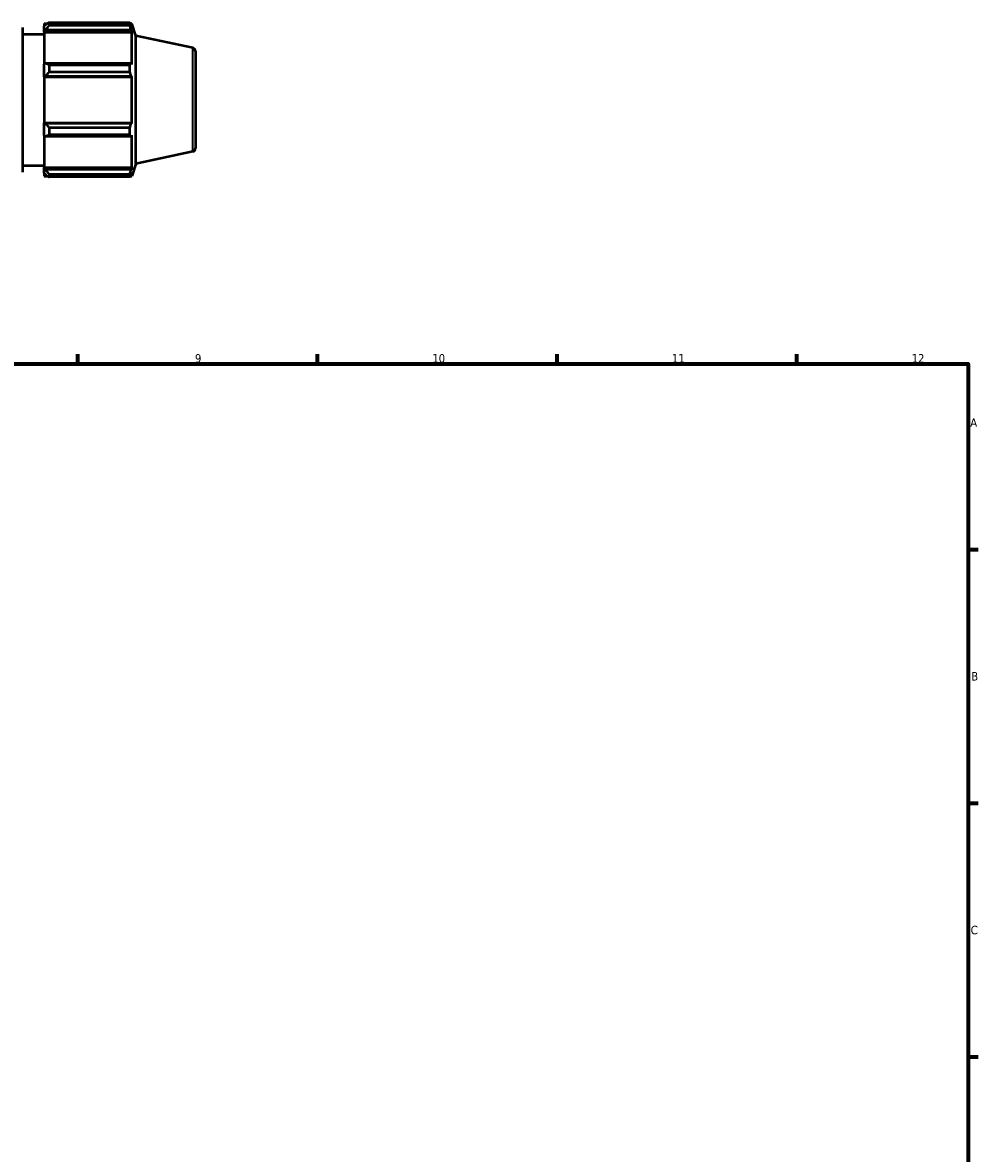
# Model space of a CAD drawing. Header units: millimetres. Extents: x -318 to 1159, y -13 to 722.
# Tile 6 of 8: x 544 to 824, y 343 to 674. Entities that reach past the tile are written whole.
import ezdxf

# ---------------------------------------------------------------- set-up
doc = ezdxf.new("R2010")
doc.units = ezdxf.units.MM
for name, color, linetype, lineweight in [('Border (ISO)', 7, 'Continuous', 70), ('Visible (ISO)', 7, 'Continuous', 50), ('Visible Narrow (ISO)', 7, 'Continuous', 35)]:
    doc.layers.add(name, color=color, linetype=linetype, lineweight=lineweight)
doc.styles.add('Note Text (ISO)', font='tahoma.ttf')

# ---------------------------------------------------------------- blocks, each defined once
blk = doc.blocks.new('Borders Default Border')
at = {"layer": 'Border (ISO)'}
for p, q in [((560.67, 574), (560.67, 576.9)), ((630.75, 574), (630.75, 576.9)), ((700.83, 574), (700.83, 576.9)), ((770.92, 574), (770.92, 576.9)), ((821, 519.75), (823.9, 519.75)), ((821, 445.5), (823.9, 445.5)), ((821, 371.25), (823.9, 371.25))]:
    blk.add_line(p, q, dxfattribs=at)
at = {"layer": 'Border (ISO)', "flags": 128}
blk.add_lwpolyline([(20, 20), (20, 574), (821, 574), (821, 20), (20, 20)], dxfattribs=at)
at = {"layer": 'Border (ISO)', "color": 232, "true_color": 0xca0064, "char_height": 2.5, "attachment_point": 7, "style": 'Note Text (ISO)'}
for s, insert in [('9', (594.88, 574.35)), ('10', (664.29, 574.35)), ('11', (734.37, 574.4)), ('12', (804.46, 574.4)), ('A', (821.59, 555.62)), ('B', (821.89, 481.37)), ('C', (821.73, 407.08))]:
    blk.add_mtext(s, dxfattribs=dict(at, insert=insert))

msp = doc.modelspace()

# ---------------------------------------------------------------- linework, layer by layer
at = {"layer": 'Visible (ISO)'}
for p, q in [((544.488, 672.492), (544.488, 630.092)), ((550.763, 673.612), (550.763, 672.807)), ((550.763, 673.612), (551.784, 673.612)), ((551.243, 673.265), (550.763, 672.807)), ((550.763, 671.302), (550.763, 672.807)), ((550.763, 671.302), (551.243, 671.728)), ((551.243, 671.728), (576.194, 671.728)), ((552.203, 673.874), (552.203, 673.006)), ((552.203, 673.874), (575.882, 673.874)), ((575.882, 673.006), (552.203, 673.006)), ((575.882, 673.006), (575.882, 673.874)), ((576.018, 673.612), (576.428, 673.612)), ((576.428, 672.578), (576.194, 673.265)), ((576.194, 671.728), (576.428, 671.09)), ((576.428, 672.578), (576.428, 673.612)), ((577.603, 669.996), (576.428, 673.612)), ((544.488, 670.492), (550.763, 670.492)), ((550.763, 671.09), (550.763, 671.302)), ((550.763, 671.09), (550.763, 661.709)), ((550.763, 671.09), (576.428, 671.09)), ((576.428, 661.598), (576.428, 671.09)), ((577.603, 632.587), (577.603, 669.996)), ((594.239, 666.46), (577.603, 669.996)), ((595.031, 665.482), (595.031, 637.101)), ((551.243, 661.93), (550.763, 661.709)), ((550.763, 658.075), (550.763, 661.709)), ((576.194, 661.93), (551.243, 661.93)), ((576.428, 661.598), (576.194, 661.93)), ((552.203, 661.513), (552.203, 659.418)), ((552.203, 661.513), (575.882, 661.513)), ((575.882, 659.418), (552.203, 659.418)), ((575.882, 659.418), (575.882, 661.513)), ((550.763, 658.075), (551.243, 658.22)), ((550.763, 658.003), (550.763, 658.075)), ((550.763, 658.003), (550.763, 644.58)), ((550.763, 658.003), (576.428, 658.003)), ((551.243, 658.22), (576.194, 658.22)), ((576.194, 658.22), (576.428, 658.003)), ((576.428, 644.58), (576.428, 658.003)), ((550.763, 644.508), (550.763, 644.58)), ((550.763, 644.58), (576.428, 644.58)), ((550.763, 640.874), (550.763, 644.508)), ((551.243, 644.363), (550.763, 644.508)), ((576.194, 644.363), (551.243, 644.363)), ((552.203, 643.165), (552.203, 641.07)), ((552.203, 643.165), (575.882, 643.165)), ((575.882, 641.07), (575.882, 643.165)), ((576.428, 644.58), (576.194, 644.363)), ((550.763, 640.874), (551.243, 640.653)), ((550.763, 640.874), (550.763, 631.493)), ((551.243, 640.653), (576.194, 640.653)), ((575.882, 641.07), (552.203, 641.07)), ((576.194, 640.653), (576.428, 640.985)), ((576.428, 631.493), (576.428, 640.985)), ((594.239, 636.123), (577.603, 632.587)), ((544.488, 632.092), (550.763, 632.092)), ((577.603, 632.587), (576.428, 628.972)), ((550.763, 631.281), (550.763, 631.493)), ((550.763, 631.493), (576.428, 631.493)), ((550.763, 629.776), (550.763, 631.281)), ((551.243, 630.855), (550.763, 631.281)), ((550.763, 629.776), (551.243, 629.318)), ((550.763, 629.776), (550.763, 628.972)), ((550.763, 628.972), (551.784, 628.972)), ((576.194, 630.855), (551.243, 630.855)), ((552.203, 629.577), (552.203, 628.709)), ((552.203, 629.577), (575.882, 629.577)), ((575.882, 628.709), (552.203, 628.709)), ((575.882, 628.709), (575.882, 629.577)), ((576.018, 628.972), (576.428, 628.972)), ((576.428, 631.493), (576.194, 630.855)), ((576.194, 629.318), (576.428, 630.005)), ((576.428, 628.972), (576.428, 630.005))]:
    msp.add_line(p, q, dxfattribs=at)
for centre, start, end in [((594.031, 665.482), 0, 78), ((594.031, 637.101), 282, 0)]:
    msp.add_arc(centre, 1, start, end, dxfattribs=at)
for points, weights in [([(552.203, 673.874), (551.703, 673.563), (551.243, 673.265)], [1.01761222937, 1.01245523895, 1.00650207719]), ([(551.243, 671.728), (551.703, 672.354), (552.203, 673.006)], [1.00650207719, 1.01245523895, 1.01761222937]), ([(575.882, 673.874), (576.044, 673.563), (576.194, 673.265)], [1, 1.00290697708, 1.00500132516]), ([(576.194, 671.728), (576.044, 672.354), (575.882, 673.006)], [1.00500132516, 1.00290697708, 1]), ([(552.203, 661.513), (551.703, 661.726), (551.243, 661.93)], [1.01761222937, 1.01245523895, 1.00650207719]), ([(575.882, 661.513), (576.044, 661.726), (576.194, 661.93)], [1, 1.00290697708, 1.00500132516]), ([(551.243, 658.22), (551.703, 658.807), (552.203, 659.418)], [1.00650207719, 1.01245523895, 1.01761222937]), ([(576.194, 658.22), (576.044, 658.807), (575.882, 659.418)], [1.00500132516, 1.00290697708, 1]), ([(552.203, 643.165), (551.703, 643.776), (551.243, 644.363)], [1.01761222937, 1.01245523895, 1.00650207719]), ([(575.882, 643.165), (576.044, 643.776), (576.194, 644.363)], [1, 1.00290697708, 1.00500132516]), ([(551.243, 640.653), (551.703, 640.857), (552.203, 641.07)], [1.00650207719, 1.01245523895, 1.01761222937]), ([(576.194, 640.653), (576.044, 640.857), (575.882, 641.07)], [1.00500132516, 1.00290697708, 1]), ([(552.203, 629.577), (551.703, 630.229), (551.243, 630.855)], [1.01761222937, 1.01245523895, 1.00650207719]), ([(551.243, 629.318), (551.703, 629.02), (552.203, 628.709)], [1.00650207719, 1.01245523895, 1.01761222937]), ([(575.882, 629.577), (576.044, 630.229), (576.194, 630.855)], [1, 1.00290697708, 1.00500132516]), ([(576.194, 629.318), (576.044, 629.02), (575.882, 628.709)], [1.00500132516, 1.00290697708, 1])]:
    msp.add_rational_spline(points, weights, degree=2, dxfattribs=at)
at = {"layer": 'Visible Narrow (ISO)'}
msp.add_line((594.239, 636.31), (594.239, 666.273), dxfattribs=at)

# ---------------------------------------------------------------- block references
msp.add_blockref('Borders Default Border', (0, 0))

doc.saveas('drawing.dxf')
